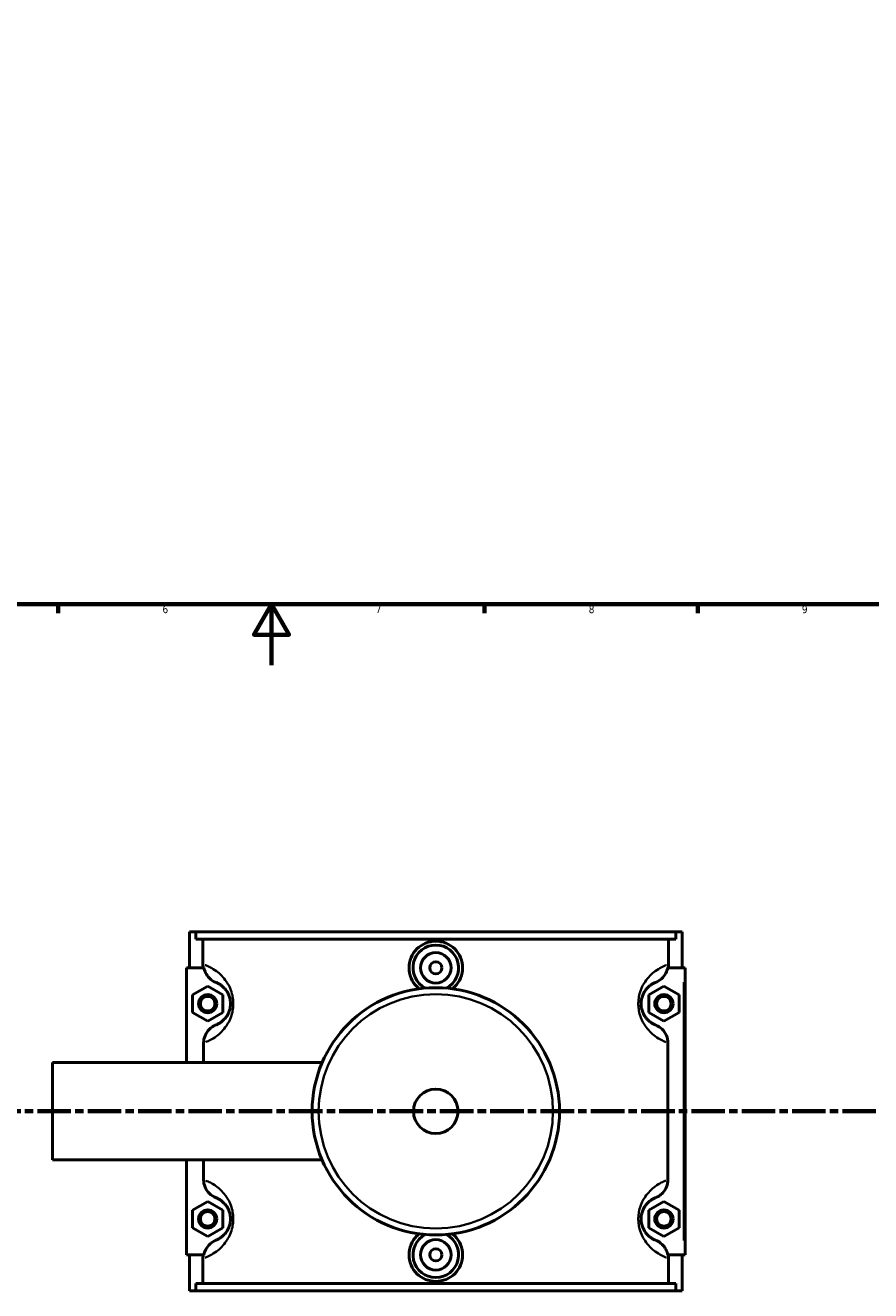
# Model space of a CAD drawing. Header units: millimetres. Extents: x 0 to 958, y -206 to 1211.
# Tile 3 of 8: x 340 to 618, y -206 to 210. Entities that reach past the tile are written whole.
import ezdxf

# ---------------------------------------------------------------- set-up
doc = ezdxf.new("R2010")
doc.units = ezdxf.units.MM
doc.linetypes.add('CHAIN', pattern=[0.3543, 0.2362, -0.0295, 0.0591, -0.0295])
for name, color, linetype, lineweight in [('Border (ISO)', 7, 'Continuous', 70), ('Section Line (ISO)', 7, 'CHAIN', 70), ('Visible (ISO)', 7, 'Continuous', 50), ('Visible Narrow (ISO)', 7, 'Continuous', 35)]:
    doc.layers.add(name, color=color, linetype=linetype, lineweight=lineweight)
doc.styles.add('Label Text (ISO)', font='tahoma.ttf')
doc.styles.add('Note Text (ISO)', font='tahoma.ttf')

# ---------------------------------------------------------------- blocks, each defined once
blk = doc.blocks.new('Borders Default Border')
at = {"layer": 'Border (ISO)'}
for p, q in [((350.42, 20), (350.42, 17.1)), ((490.58, 20), (490.58, 17.1)), ((560.67, 20), (560.67, 17.1))]:
    blk.add_line(p, q, dxfattribs=at)
at = {"layer": 'Border (ISO)', "flags": 128}
for points in [[(20, 20), (20, 574), (821, 574), (821, 20), (20, 20)], [(420.5, 0), (420.5, 20), (414.73, 10), (426.27, 10), (420.5, 20)]]:
    blk.add_lwpolyline(points, dxfattribs=at)
at = {"layer": 'Border (ISO)', "color": 232, "true_color": 0xca0064, "char_height": 2.5, "attachment_point": 7, "style": 'Note Text (ISO)'}
for s, insert in [('6', (384.66, 17.05)), ('7', (454.77, 17.1)), ('8', (524.81, 17.04)), ('9', (594.88, 17.05))]:
    blk.add_mtext(s, dxfattribs=dict(at, insert=insert))
blk = doc.blocks.new('2dTransSection0')
at = {"layer": 'Section Line (ISO)', "linetype": 'CHAIN', "ltscale": 46.681}
blk.add_line((293.95, -146.75), (718.37, -146.75), dxfattribs=at)
at = {"layer": 'Section Line (ISO)', "linetype": 'Continuous', "lineweight": 140}
for p, q in [((293.95, -146.75), (304.89, -146.75)), ((707.43, -146.75), (718.37, -146.75))]:
    blk.add_line(p, q, dxfattribs=at)
at = {"layer": 'Section Line (ISO)', "linetype": 'Continuous'}
for p, q in [((299.42, -146.75), (298.92, -149.25)), ((298.92, -149.25), (299.92, -149.25)), ((299.42, -149.25), (299.42, -146.75)), ((299.92, -149.25), (299.42, -146.75)), ((299.42, -154.16), (299.42, -149.25)), ((712.9, -146.75), (712.4, -149.25)), ((712.4, -149.25), (713.4, -149.25)), ((712.9, -149.25), (712.9, -146.75)), ((713.4, -149.25), (712.9, -146.75)), ((712.9, -154.16), (712.9, -149.25))]:
    blk.add_line(p, q, dxfattribs=at)
at = {"layer": 'Section Line (ISO)', "linetype": 'Continuous', "flags": 128}
for points in [[(299.92, -149.25), (299.42, -146.75), (298.92, -149.25), (299.92, -149.25)], [(713.4, -149.25), (712.9, -146.75), (712.4, -149.25), (713.4, -149.25)]]:
    blk.add_lwpolyline(points, dxfattribs=at)
at = {"layer": 'Section Line (ISO)'}
for points in [[(299.92, -149.25), (299.42, -146.75), (298.92, -149.25), (299.92, -149.25)], [(713.4, -149.25), (712.9, -146.75), (712.4, -149.25), (713.4, -149.25)]]:
    blk.add_solid(points, dxfattribs=at)
at = {"layer": 'Section Line (ISO)', "char_height": 3.5, "attachment_point": 7, "style": 'Label Text (ISO)'}
for insert in [(297.93, -158.75), (711.41, -158.75)]:
    blk.add_mtext('A', dxfattribs=dict(at, insert=insert))

msp = doc.modelspace()

# ---------------------------------------------------------------- linework, layer by layer
at = {"layer": 'Visible (ISO)'}
for p, q in [((393.531, -87.754), (393.531, -99.554)), ((393.531, -87.754), (395.594, -87.754)), ((395.594, -87.754), (553.468, -87.754)), ((395.594, -90.114), (395.594, -87.754)), ((553.468, -90.114), (395.594, -90.114)), ((397.985, -98.388), (397.985, -90.114)), ((551.078, -98.388), (551.078, -90.114)), ((553.468, -87.754), (553.468, -90.114)), ((553.468, -87.754), (555.531, -87.754)), ((555.531, -87.754), (555.531, -99.554)), ((398.294, -99.554), (392.531, -99.554)), ((392.531, -99.554), (392.531, -130.754)), ((550.769, -99.554), (556.031, -99.554)), ((556.031, -99.554), (556.531, -99.554)), ((556.531, -193.954), (556.531, -99.554)), ((394.531, -108.467), (399.531, -105.581)), ((399.531, -105.581), (404.531, -108.467)), ((549.531, -105.581), (544.531, -108.467)), ((554.531, -108.467), (549.531, -105.581)), ((394.531, -114.241), (394.531, -108.467)), ((404.531, -108.467), (404.531, -114.241)), ((544.531, -108.467), (544.531, -114.241)), ((554.531, -114.241), (554.531, -108.467)), ((399.531, -117.128), (394.531, -114.241)), ((404.531, -114.241), (399.531, -117.128)), ((544.531, -114.241), (549.531, -117.128)), ((549.531, -117.128), (554.531, -114.241)), ((398.196, -124.25), (398.196, -130.754)), ((550.867, -169.259), (550.867, -124.25)), ((348.531, -162.754), (348.531, -130.754)), ((348.531, -130.754), (437.144, -130.754)), ((348.531, -162.754), (437.144, -162.754)), ((392.531, -162.754), (392.531, -193.954)), ((398.196, -162.754), (398.196, -169.259)), ((394.531, -179.267), (399.531, -176.381)), ((399.531, -176.381), (404.531, -179.267)), ((549.531, -176.381), (544.531, -179.267)), ((554.531, -179.267), (549.531, -176.381)), ((394.531, -185.041), (394.531, -179.267)), ((404.531, -179.267), (404.531, -185.041)), ((544.531, -179.267), (544.531, -185.041)), ((554.531, -185.041), (554.531, -179.267)), ((399.531, -187.928), (394.531, -185.041)), ((404.531, -185.041), (399.531, -187.928)), ((544.531, -185.041), (549.531, -187.928)), ((549.531, -187.928), (554.531, -185.041)), ((392.531, -193.954), (398.294, -193.954)), ((393.531, -193.954), (393.531, -205.754)), ((397.985, -203.394), (397.985, -195.12)), ((556.031, -193.954), (550.769, -193.954)), ((551.078, -203.394), (551.078, -195.12)), ((555.531, -193.954), (555.531, -205.754)), ((556.531, -193.954), (556.031, -193.954)), ((553.468, -203.394), (395.594, -203.394)), ((395.594, -205.754), (395.594, -203.394)), ((553.468, -203.394), (553.468, -205.754)), ((395.594, -205.754), (393.531, -205.754)), ((395.594, -205.754), (553.468, -205.754)), ((555.531, -205.754), (553.468, -205.754))]:
    msp.add_line(p, q, dxfattribs=at)
for centre, radius in [((474.531, -99.554), 5), ((474.531, -99.554), 2), ((474.531, -146.754), 40.667), ((399.531, -111.354), 3), ((399.531, -111.354), 2.4), ((549.531, -111.354), 3), ((549.531, -111.354), 2.4), ((474.531, -146.754), 7.32), ((399.531, -182.154), 3), ((399.531, -182.154), 2.4), ((549.531, -182.154), 3), ((549.531, -182.154), 2.4), ((474.531, -193.954), 5), ((474.531, -193.954), 2)]:
    msp.add_circle(centre, radius, dxfattribs=at)
for centre, start, end in [((474.531, -99.554), 297.09262, 242.90738), ((474.531, -193.954), 117.09262, 62.90738)]:
    msp.add_arc(centre, 7.5, start, end, dxfattribs=at)
for points, knots in [([(469.108, -106.449), (468.827, -106.231), (468.562, -105.999), (467.535, -104.98), (466.855, -103.995), (465.953, -101.834), (465.73, -100.658), (465.73, -98.45), (465.953, -97.274), (466.855, -95.113), (467.535, -94.129), (469.099, -92.577), (470.087, -91.906), (472.252, -91.015), (473.428, -90.797), (475.634, -90.797), (476.81, -91.015), (478.975, -91.906), (479.964, -92.577), (481.528, -94.129), (482.207, -95.113), (483.11, -97.274), (483.332, -98.45), (483.332, -99.554)], [1.8821928, 1.8821928, 1.8821928, 1.8821928, 1.9856892, 1.9856892, 2.3168902, 2.3168902, 2.6480912, 2.6480912, 2.9792923, 2.9792923, 3.3104933, 3.3104933, 3.6413151, 3.6413151, 3.9721368, 3.9721368, 4.3029586, 4.3029586, 4.6337804, 4.6337804, 4.9649814, 4.9649814, 5.2961824, 5.2961824, 5.2961824, 5.2961824]), ([(398.294, -99.554), (398.395, -100.117), (398.574, -100.664), (399.149, -101.846), (399.587, -102.451), (400.742, -103.58), (401.485, -104.061), (402.299, -104.384)], [-0.65716435, -0.65716435, -0.65716435, -0.65716435, -0.48492266, -0.48492266, -0.26259564, -0.26259564, 0, 0, 0, 0]), ([(483.332, -99.554), (483.332, -100.658), (483.11, -101.834), (482.207, -103.995), (481.528, -104.98), (480.501, -105.999), (480.236, -106.231), (479.954, -106.449)], [0, 0, 0, 0, 0.33120103, 0.33120103, 0.66240206, 0.66240206, 0.76589841, 0.76589841, 0.76589841, 0.76589841]), ([(546.764, -104.384), (547.482, -104.098), (548.147, -103.689), (549.308, -102.656), (549.793, -102.036), (550.449, -100.781), (550.656, -100.177), (550.769, -99.554)], [-0.70709479, -0.70709479, -0.70709479, -0.70709479, -0.47527808, -0.47527808, -0.24123319, -0.24123319, -0.05058455, -0.05058455, -0.05058455, -0.05058455]), ([(402.299, -104.384), (402.339, -104.399), (402.38, -104.416), (402.664, -104.535), (402.942, -104.665), (403.553, -105.014), (403.884, -105.23), (404.521, -105.743), (404.819, -106.016), (405.386, -106.649), (405.654, -106.996), (406.076, -107.677), (406.236, -107.973), (406.55, -108.679), (406.7, -109.101), (406.898, -109.904), (406.962, -110.268), (407.02, -110.878), (407.031, -111.116), (407.031, -111.354), (407.031, -111.592), (407.02, -111.831), (406.962, -112.44), (406.898, -112.804), (406.7, -113.607), (406.55, -114.029), (406.236, -114.735), (406.076, -115.031), (405.654, -115.712), (405.386, -116.059), (404.819, -116.692), (404.521, -116.965), (403.884, -117.479), (403.553, -117.694), (402.942, -118.043), (402.664, -118.173), (402.38, -118.292), (402.339, -118.309), (402.299, -118.325)], [0.7398553, 0.7398553, 0.7398553, 0.7398553, 0.8357119, 0.8357119, 1.3827561, 1.3827561, 1.9141167, 1.9141167, 2.3385804, 2.3385804, 2.7125696, 2.7125696, 2.9548335, 2.9548335, 3.2349736, 3.2349736, 3.4445798, 3.4445798, 3.5755837, 3.5755837, 3.5755837, 3.7065877, 3.7065877, 3.9161939, 3.9161939, 4.196334, 4.196334, 4.4385979, 4.4385979, 4.8125871, 4.8125871, 5.2370508, 5.2370508, 5.7684114, 5.7684114, 6.3154556, 6.3154556, 6.4113122, 6.4113122, 6.4113122, 6.4113122]), ([(546.764, -118.325), (546.723, -118.309), (546.682, -118.292), (546.398, -118.173), (546.121, -118.043), (545.51, -117.694), (545.178, -117.479), (544.541, -116.965), (544.244, -116.692), (543.677, -116.059), (543.408, -115.712), (542.987, -115.031), (542.827, -114.735), (542.512, -114.029), (542.362, -113.607), (542.164, -112.804), (542.101, -112.44), (542.043, -111.831), (542.031, -111.592), (542.031, -111.354), (542.031, -111.116), (542.043, -110.878), (542.101, -110.268), (542.164, -109.904), (542.362, -109.101), (542.512, -108.679), (542.827, -107.973), (542.987, -107.677), (543.408, -106.996), (543.677, -106.649), (544.244, -106.016), (544.541, -105.743), (545.178, -105.23), (545.51, -105.014), (546.121, -104.665), (546.398, -104.535), (546.682, -104.416), (546.723, -104.399), (546.764, -104.384)], [0.7395295, 0.7395295, 0.7395295, 0.7395295, 0.835364, 0.835364, 1.3824366, 1.3824366, 1.9137958, 1.9137958, 2.3382586, 2.3382586, 2.7122462, 2.7122462, 2.9545087, 2.9545087, 3.2346477, 3.2346477, 3.444254, 3.444254, 3.5752579, 3.5752579, 3.5752579, 3.7062618, 3.7062618, 3.9158681, 3.9158681, 4.1960071, 4.1960071, 4.4382696, 4.4382696, 4.8122572, 4.8122572, 5.23672, 5.23672, 5.7680792, 5.7680792, 6.3151518, 6.3151518, 6.4109863, 6.4109863, 6.4109863, 6.4109863]), ([(402.299, -118.325), (401.865, -118.497), (401.45, -118.714), (400.671, -119.234), (400.309, -119.536), (399.413, -120.464), (398.961, -121.156), (398.352, -122.658), (398.196, -123.45), (398.196, -124.25)], [-0.76657067, -0.76657067, -0.76657067, -0.76657067, -0.6266956, -0.6266956, -0.48578837, -0.48578837, -0.24009192, -0.24009192, 0, 0, 0, 0]), ([(550.867, -124.25), (550.867, -123.419), (550.698, -122.597), (550.043, -121.046), (549.556, -120.336), (548.32, -119.128), (547.577, -118.648), (546.764, -118.325)], [-0.76813372, -0.76813372, -0.76813372, -0.76813372, -0.51844318, -0.51844318, -0.26259564, -0.26259564, 0, 0, 0, 0]), ([(398.196, -169.259), (398.196, -170.09), (398.364, -170.912), (399.02, -172.463), (399.507, -173.172), (400.742, -174.38), (401.485, -174.861), (402.299, -175.184)], [-0.76813372, -0.76813372, -0.76813372, -0.76813372, -0.51844318, -0.51844318, -0.26259564, -0.26259564, 0, 0, 0, 0]), ([(546.764, -175.184), (547.197, -175.011), (547.612, -174.794), (548.391, -174.274), (548.753, -173.972), (549.649, -173.044), (550.102, -172.352), (550.71, -170.851), (550.867, -170.059), (550.867, -169.259)], [-0.76657067, -0.76657067, -0.76657067, -0.76657067, -0.6266956, -0.6266956, -0.48578837, -0.48578837, -0.24009192, -0.24009192, 0, 0, 0, 0]), ([(402.299, -175.184), (402.339, -175.199), (402.38, -175.216), (402.664, -175.335), (402.942, -175.465), (403.553, -175.814), (403.884, -176.03), (404.521, -176.543), (404.819, -176.816), (405.386, -177.449), (405.654, -177.796), (406.076, -178.477), (406.236, -178.773), (406.55, -179.479), (406.7, -179.901), (406.898, -180.704), (406.962, -181.068), (407.02, -181.678), (407.031, -181.916), (407.031, -182.154), (407.031, -182.392), (407.02, -182.631), (406.962, -183.24), (406.898, -183.604), (406.7, -184.407), (406.55, -184.829), (406.236, -185.535), (406.076, -185.831), (405.654, -186.512), (405.386, -186.859), (404.819, -187.492), (404.521, -187.765), (403.884, -188.279), (403.553, -188.494), (402.942, -188.843), (402.664, -188.973), (402.38, -189.092), (402.339, -189.109), (402.299, -189.125)], [0.7398553, 0.7398553, 0.7398553, 0.7398553, 0.8357105, 0.8357105, 1.3827565, 1.3827565, 1.914117, 1.914117, 2.3385806, 2.3385806, 2.7125697, 2.7125697, 2.9548336, 2.9548336, 3.2349736, 3.2349736, 3.4445798, 3.4445798, 3.5755838, 3.5755838, 3.5755838, 3.7065877, 3.7065877, 3.9161939, 3.9161939, 4.1963339, 4.1963339, 4.4385978, 4.4385978, 4.8125869, 4.8125869, 5.2370505, 5.2370505, 5.768411, 5.768411, 6.315457, 6.315457, 6.4113122, 6.4113122, 6.4113122, 6.4113122]), ([(546.764, -189.125), (546.723, -189.109), (546.682, -189.092), (546.398, -188.973), (546.121, -188.843), (545.51, -188.494), (545.178, -188.279), (544.541, -187.765), (544.244, -187.492), (543.677, -186.859), (543.408, -186.512), (542.987, -185.831), (542.827, -185.535), (542.512, -184.829), (542.362, -184.407), (542.164, -183.604), (542.101, -183.24), (542.043, -182.631), (542.031, -182.392), (542.031, -182.154), (542.031, -181.916), (542.043, -181.678), (542.101, -181.068), (542.164, -180.704), (542.362, -179.901), (542.512, -179.479), (542.827, -178.773), (542.987, -178.477), (543.408, -177.796), (543.677, -177.449), (544.244, -176.816), (544.541, -176.543), (545.178, -176.03), (545.51, -175.814), (546.121, -175.465), (546.398, -175.335), (546.682, -175.216), (546.723, -175.199), (546.764, -175.184)], [0.7394259, 0.7394259, 0.7394259, 0.7394259, 0.8352541, 0.8352541, 1.3823348, 1.3823348, 1.9136936, 1.9136936, 2.3381562, 2.3381562, 2.7121434, 2.7121434, 2.9544054, 2.9544054, 3.2345441, 3.2345441, 3.4441504, 3.4441504, 3.5751543, 3.5751543, 3.5751543, 3.7061582, 3.7061582, 3.9157645, 3.9157645, 4.1959033, 4.1959033, 4.4381653, 4.4381653, 4.8121524, 4.8121524, 5.2366151, 5.2366151, 5.7679738, 5.7679738, 6.3150545, 6.3150545, 6.4108828, 6.4108828, 6.4108828, 6.4108828]), ([(483.332, -193.954), (483.332, -195.058), (483.11, -196.234), (482.207, -198.395), (481.528, -199.38), (479.964, -200.931), (478.975, -201.603), (476.81, -202.493), (475.634, -202.712), (473.428, -202.712), (472.252, -202.493), (470.087, -201.603), (469.099, -200.931), (467.535, -199.38), (466.855, -198.395), (465.953, -196.234), (465.73, -195.058), (465.73, -193.954), (465.73, -192.85), (465.953, -191.674), (466.855, -189.513), (467.535, -188.529), (468.562, -187.51), (468.827, -187.277), (469.108, -187.059)], [2.6480912, 2.6480912, 2.6480912, 2.6480912, 2.9792923, 2.9792923, 3.3104933, 3.3104933, 3.6413151, 3.6413151, 3.9721368, 3.9721368, 4.3029586, 4.3029586, 4.6337804, 4.6337804, 4.9649814, 4.9649814, 5.2961824, 5.2961824, 5.2961824, 5.6273835, 5.6273835, 5.9585845, 5.9585845, 6.0620808, 6.0620808, 6.0620808, 6.0620808]), ([(479.954, -187.059), (480.236, -187.277), (480.501, -187.51), (481.528, -188.529), (482.207, -189.513), (483.11, -191.674), (483.332, -192.85), (483.332, -193.954)], [7.17837526, 7.17837526, 7.17837526, 7.17837526, 7.2818716, 7.2818716, 7.61307263, 7.61307263, 7.94427366, 7.94427366, 7.94427366, 7.94427366]), ([(402.299, -189.125), (401.58, -189.41), (400.915, -189.819), (399.755, -190.853), (399.269, -191.472), (398.614, -192.727), (398.406, -193.331), (398.294, -193.954)], [-0.70709479, -0.70709479, -0.70709479, -0.70709479, -0.47527808, -0.47527808, -0.24123319, -0.24123319, -0.05058455, -0.05058455, -0.05058455, -0.05058455]), ([(550.769, -193.954), (550.667, -193.391), (550.488, -192.845), (549.914, -191.662), (549.476, -191.058), (548.32, -189.928), (547.577, -189.448), (546.764, -189.125)], [-0.65716435, -0.65716435, -0.65716435, -0.65716435, -0.48492266, -0.48492266, -0.26259564, -0.26259564, 0, 0, 0, 0])]:
    msp.add_open_spline(points, degree=3, knots=knots, dxfattribs=at)
for points in [[(398.096, -99.554), (398.022, -99.17), (397.985, -98.78), (397.985, -98.388)], [(551.078, -98.388), (551.078, -98.781), (551.04, -99.171), (550.967, -99.554)], [(397.985, -195.12), (397.985, -194.728), (398.022, -194.337), (398.096, -193.954)], [(550.967, -193.954), (551.04, -194.338), (551.078, -194.729), (551.078, -195.12)]]:
    msp.add_open_spline(points, degree=3, dxfattribs=at)
at = {"layer": 'Visible Narrow (ISO)'}
msp.add_line((556.031, -104.274), (556.031, -189.234), dxfattribs=at)
msp.add_circle((474.531, -146.754), 38.525, dxfattribs=at)
for points, knots in [([(398.957, -123.968), (399.394, -123.795), (399.884, -123.577), (401.023, -122.978), (401.684, -122.582), (402.953, -121.641), (403.546, -121.141), (404.676, -119.98), (405.212, -119.344), (406.051, -118.095), (406.37, -117.552), (406.997, -116.258), (407.296, -115.485), (407.69, -114.013), (407.817, -113.345), (407.932, -112.227), (407.955, -111.791), (407.955, -111.354), (407.955, -110.917), (407.932, -110.481), (407.817, -109.364), (407.69, -108.695), (407.296, -107.223), (406.997, -106.45), (406.37, -105.156), (406.051, -104.613), (405.212, -103.364), (404.676, -102.729), (403.546, -101.567), (402.953, -101.068), (401.684, -100.126), (401.023, -99.73), (399.806, -99.091), (399.253, -98.852), (398.749, -98.659), (398.727, -98.65), (398.705, -98.642)], [-6.2462714, -6.2462714, -6.2462714, -6.2462714, -5.7684114, -5.7684114, -5.2370508, -5.2370508, -4.8125871, -4.8125871, -4.4385979, -4.4385979, -4.196334, -4.196334, -3.9161939, -3.9161939, -3.7065877, -3.7065877, -3.5755837, -3.5755837, -3.5755837, -3.4445798, -3.4445798, -3.2349736, -3.2349736, -2.9548335, -2.9548335, -2.7125696, -2.7125696, -2.3385804, -2.3385804, -1.9141167, -1.9141167, -1.3827561, -1.3827561, -0.8357119, -0.8357119, -0.8105828, -0.8105828, -0.8105828, -0.8105828]), ([(550.357, -98.642), (550.335, -98.65), (550.313, -98.659), (549.81, -98.852), (549.257, -99.091), (548.039, -99.73), (547.378, -100.126), (546.109, -101.068), (545.516, -101.567), (544.387, -102.729), (543.851, -103.364), (543.011, -104.613), (542.693, -105.156), (542.066, -106.45), (541.767, -107.223), (541.372, -108.695), (541.246, -109.364), (541.13, -110.481), (541.107, -110.917), (541.107, -111.354), (541.107, -111.791), (541.13, -112.227), (541.246, -113.345), (541.372, -114.013), (541.767, -115.485), (542.066, -116.258), (542.693, -117.552), (543.011, -118.095), (543.851, -119.344), (544.387, -119.98), (545.516, -121.141), (546.109, -121.641), (547.378, -122.582), (548.039, -122.978), (549.179, -123.577), (549.669, -123.795), (550.105, -123.968)], [-6.3402589, -6.3402589, -6.3402589, -6.3402589, -6.3151518, -6.3151518, -5.7680792, -5.7680792, -5.23672, -5.23672, -4.8122572, -4.8122572, -4.4382696, -4.4382696, -4.1960071, -4.1960071, -3.9158681, -3.9158681, -3.7062618, -3.7062618, -3.5752579, -3.5752579, -3.5752579, -3.444254, -3.444254, -3.2346477, -3.2346477, -2.9545087, -2.9545087, -2.7122462, -2.7122462, -2.3382586, -2.3382586, -1.9137958, -1.9137958, -1.3824366, -1.3824366, -0.9045703, -0.9045703, -0.9045703, -0.9045703]), ([(398.705, -194.866), (398.727, -194.858), (398.749, -194.85), (399.253, -194.656), (399.806, -194.418), (401.023, -193.778), (401.684, -193.382), (402.953, -192.441), (403.546, -191.941), (404.676, -190.78), (405.212, -190.144), (406.051, -188.895), (406.37, -188.352), (406.997, -187.058), (407.296, -186.285), (407.69, -184.813), (407.817, -184.145), (407.932, -183.027), (407.955, -182.591), (407.955, -182.154), (407.955, -181.717), (407.932, -181.281), (407.817, -180.164), (407.69, -179.495), (407.296, -178.023), (406.997, -177.25), (406.37, -175.956), (406.051, -175.413), (405.212, -174.164), (404.676, -173.529), (403.546, -172.367), (402.953, -171.868), (401.684, -170.926), (401.023, -170.53), (399.884, -169.932), (399.394, -169.714), (398.957, -169.54)], [-6.3405847, -6.3405847, -6.3405847, -6.3405847, -6.315457, -6.315457, -5.768411, -5.768411, -5.2370505, -5.2370505, -4.8125869, -4.8125869, -4.4385978, -4.4385978, -4.1963339, -4.1963339, -3.9161939, -3.9161939, -3.7065877, -3.7065877, -3.5755838, -3.5755838, -3.5755838, -3.4445798, -3.4445798, -3.2349736, -3.2349736, -2.9548336, -2.9548336, -2.7125697, -2.7125697, -2.3385806, -2.3385806, -1.914117, -1.914117, -1.3827565, -1.3827565, -0.9048961, -0.9048961, -0.9048961, -0.9048961]), ([(550.105, -169.54), (549.669, -169.714), (549.179, -169.932), (548.039, -170.53), (547.378, -170.926), (546.109, -171.868), (545.516, -172.367), (544.387, -173.529), (543.851, -174.164), (543.011, -175.413), (542.693, -175.956), (542.066, -177.25), (541.767, -178.023), (541.372, -179.495), (541.246, -180.164), (541.13, -181.281), (541.107, -181.717), (541.107, -182.154), (541.107, -182.591), (541.13, -183.027), (541.246, -184.145), (541.372, -184.813), (541.767, -186.285), (542.066, -187.058), (542.693, -188.352), (543.011, -188.895), (543.851, -190.144), (544.387, -190.78), (545.516, -191.941), (546.109, -192.441), (547.378, -193.382), (548.039, -193.778), (549.257, -194.418), (549.81, -194.656), (550.313, -194.85), (550.335, -194.858), (550.357, -194.866)], [-6.2458419, -6.2458419, -6.2458419, -6.2458419, -5.7679738, -5.7679738, -5.2366151, -5.2366151, -4.8121524, -4.8121524, -4.4381653, -4.4381653, -4.1959033, -4.1959033, -3.9157645, -3.9157645, -3.7061582, -3.7061582, -3.5751543, -3.5751543, -3.5751543, -3.4441504, -3.4441504, -3.2345441, -3.2345441, -2.9544054, -2.9544054, -2.7121434, -2.7121434, -2.3381562, -2.3381562, -1.9136936, -1.9136936, -1.3823348, -1.3823348, -0.8352541, -0.8352541, -0.8101534, -0.8101534, -0.8101534, -0.8101534])]:
    msp.add_open_spline(points, degree=3, knots=knots, dxfattribs=at)

# ---------------------------------------------------------------- block references
msp.add_blockref('Borders Default Border', (0, 0))
at = {"layer": 'Section Line (ISO)'}
msp.add_blockref('2dTransSection0', (0, 0), dxfattribs=at)

doc.saveas('drawing.dxf')
